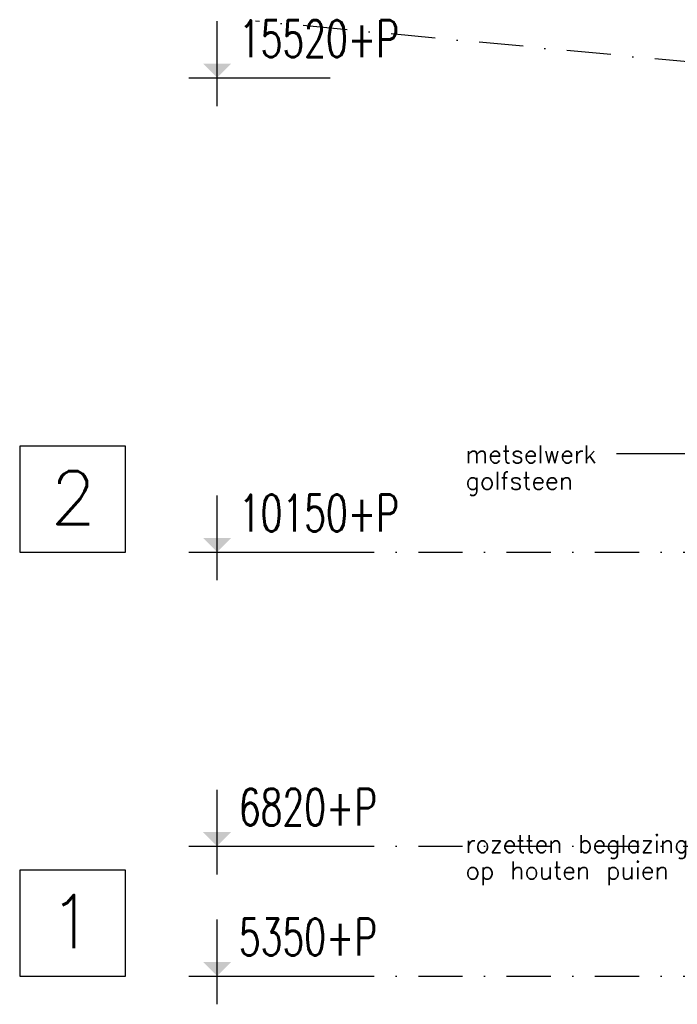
# Model space of a CAD drawing. Extents: x -18628 to 99585, y 127200 to 154480.
# Tile 2 of 59: x -18628 to -11177, y 137696 to 148843. Entities that reach past the tile are written whole.
import ezdxf
from ezdxf.enums import TextEntityAlignment as Align

# ---------------------------------------------------------------- set-up
doc = ezdxf.new("R2010")
doc.units = 0
doc.header["$LTSCALE"] = 1000
doc.header["$MEASUREMENT"] = 0
doc.linetypes.add('DASHDOT', pattern=[1, 0.5, -0.25, 0, -0.25])
for name, color, linetype in [('B02', 7, 'CONTINUOUS'), ('B06', 7, 'CONTINUOUS'), ('B20', 7, 'CONTINUOUS')]:
    doc.layers.add(name, color=color, linetype=linetype)
doc.styles.add('TXT', font='txt.shx')

msp = doc.modelspace()

# ---------------------------------------------------------------- linework, layer by layer
at = {"layer": 'B02', "color": 5, "linetype": 'DASHDOT'}
for p, q in [((99585, 137916), (-15956, 148828)), ((-15111, 142816), (88225, 142816)), ((-15111, 139486), (8162, 139486)), ((-15111, 138016), (89670, 138016))]:
    msp.add_line(p, q, dxfattribs=at)
at = {"layer": 'B02', "color": 1, "linetype": 'Continuous'}
for points in [[(-18628, 142816), (-17428, 142816), (-17428, 144016), (-18628, 144016)], [(-18628, 138016), (-17428, 138016), (-17428, 139216), (-18628, 139216)]]:
    msp.add_lwpolyline(points, close=True, dxfattribs=at)
at = {"layer": 'B06', "color": 5, "linetype": 'Continuous'}
msp.add_line((-11865, 143932), (-9397, 143932), dxfattribs=at)
at = {"layer": 'B20', "color": 7, "linetype": 'Continuous'}
for p, q in [((-16391, 147866), (-16391, 148826)), ((-16711, 148186), (-15111, 148186)), ((-16391, 142496), (-16391, 143456)), ((-16711, 142816), (-15111, 142816)), ((-16391, 139166), (-16391, 140126)), ((-16711, 139486), (-15111, 139486)), ((-16391, 137696), (-16391, 138656)), ((-16711, 138016), (-15111, 138016))]:
    msp.add_line(p, q, dxfattribs=at)
for points in [[(-16391, 148186), (-16551, 148346), (-16231, 148346)], [(-16391, 142816), (-16551, 142976), (-16231, 142976)], [(-16391, 139486), (-16551, 139646), (-16231, 139646)], [(-16391, 138016), (-16551, 138176), (-16231, 138176)]]:
    msp.add_solid(points, dxfattribs=at)

# ---------------------------------------------------------------- texts
at = {"layer": 'B02', "color": 1, "linetype": 'Continuous', "style": 'TXT'}
for s, p in [('2', (-18278, 143132)), ('1', (-18296, 138332))]:
    msp.add_text(s, height=600, dxfattribs=at).set_placement(p)
at = {"layer": 'B06', "color": 7, "linetype": 'Continuous', "style": 'TXT'}
for s, p in [('metselwerk', (-13576, 144024)), ('golfsteen', (-13576, 143724)), ('rozetten beglazing', (-13576, 139612)), ('op houten puien', (-13576, 139312))]:
    msp.add_text(s, height=200, dxfattribs=at).set_placement(p, align=Align.TOP_LEFT)
at = {"layer": 'B20', "color": 7, "linetype": 'Continuous', "style": 'TXT', "width": 0.692329}
for s, p in [('15520+P     ', (-16145, 148420)), ('10150+P     ', (-16145, 143050)), ('6820+P      ', (-16145, 139720)), ('5350+P      ', (-16145, 138250))]:
    msp.add_text(s, height=415.99, dxfattribs=at).set_placement(p)

doc.saveas('drawing.dxf')
